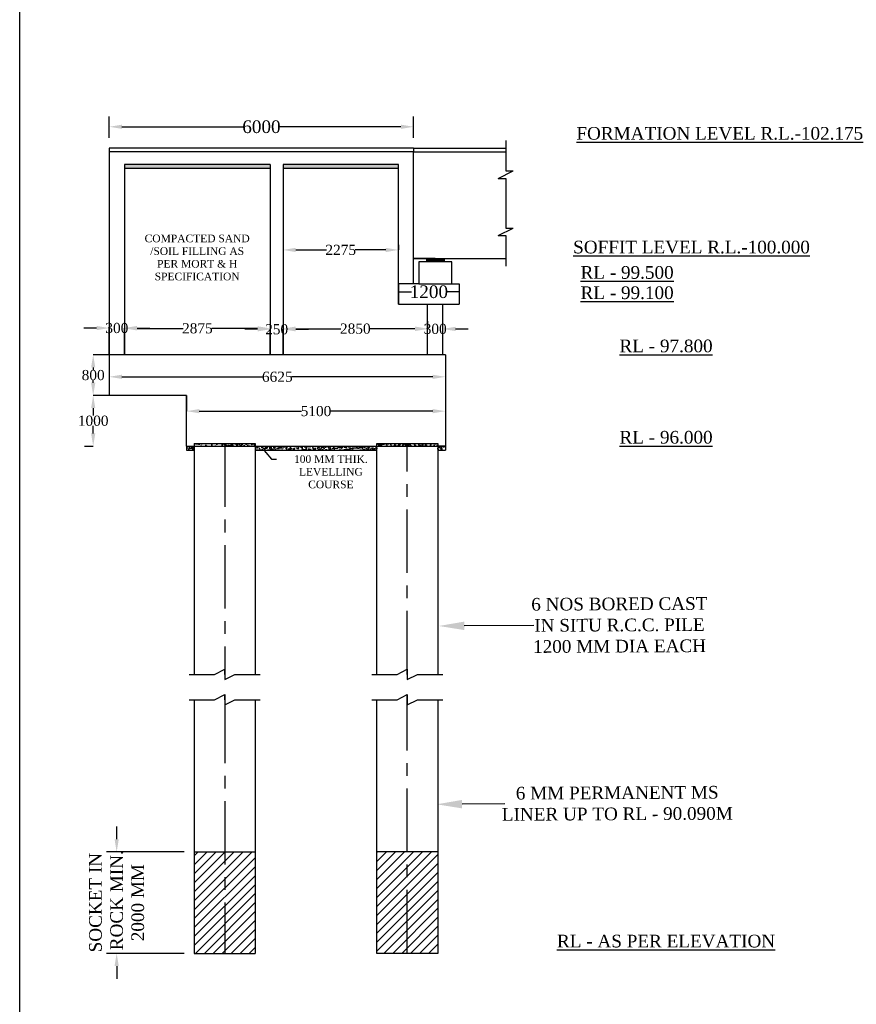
# Model space of a CAD drawing. Header units: millimetres. Extents: x 103078 to 3617165, y -104267 to 1061793.
# Tile 3 of 10: x 1976829 to 2009809, y 968869 to 1007692. Entities that reach past the tile are written whole.
import ezdxf
from ezdxf import colors
from ezdxf.entities.mleader import LeaderData, LeaderLine
from ezdxf.math import Vec2, Vec3

# ---------------------------------------------------------------- set-up
doc = ezdxf.new("R2010")
doc.units = ezdxf.units.MM
doc.header["$MEASUREMENT"] = 0
doc.linetypes.add('CENTERX2', pattern=[4, 2.5, -0.5, 0.5, -0.5])
doc.layers.add('TEXT', color=7, linetype='Continuous')
doc.styles.get("Standard").update_dxf_attribs({"font": 'times.ttf'})
doc.styles.add('style1', font='txt.shx', dxfattribs={"height": 1})
doc.dimstyles.new('Copy of Standard', dxfattribs={"dimtxt": 1, "dimasz": 0.18, "dimexe": 0.18, "dimexo": 0.0625, "dimgap": 0.09, "dimtad": 0, "dimtih": 1, "dimtoh": 1, "dimdec": 0, "dimlfac": -1, "dimzin": 0, "dimdsep": 46, "dimtxsty": 'Standard', "dimcen": 0.09, "dimadec": 0, "dimazin": 0, "dimtp": 0.053, "dimtfac": 1, "dimtdec": 0, "dimtofl": 0, "dimtmove": 0, "dimatfit": 3, "dimfxl": 1, "dimtolj": 1, "dimtzin": 0, "dimarcsym": 0})
doc.dimstyles.new('Copy(3) of Standard', dxfattribs={"dimtxt": 500, "dimasz": 1000, "dimexe": 800, "dimexo": 1000, "dimgap": 0.09, "dimtad": 0, "dimdec": 0, "dimzin": 4, "dimdsep": 46, "dimtxsty": 'Standard', "dimcen": 0, "dimadec": 0, "dimazin": 1, "dimtfac": 1, "dimtdec": 0, "dimtix": 1, "dimtofl": 0, "dimtmove": 0, "dimatfit": 3, "dimfxl": 300, "dimtolj": 1, "dimtzin": 0, "dimarcsym": 0})
doc.dimstyles.new('RH SCALL', dxfattribs={"dimtxt": 500, "dimasz": 500, "dimexe": 400, "dimexo": 400, "dimgap": 0.09, "dimtad": 0, "dimdec": 0, "dimzin": 4, "dimdsep": 46, "dimtxsty": 'Standard', "dimcen": 0, "dimadec": 0, "dimazin": 1, "dimtfac": 1, "dimtdec": 0, "dimtix": 1, "dimtofl": 0, "dimtmove": 0, "dimatfit": 3, "dimfxl": 300, "dimtolj": 1, "dimtzin": 0, "dimarcsym": 0})
doc.dimstyles.get("Standard").update_dxf_attribs({"dimtxt": 400, "dimasz": 215, "dimexe": 0.18, "dimexo": 0.0625, "dimgap": 0.09, "dimtad": 0, "dimtih": 1, "dimtoh": 1, "dimdec": 0, "dimzin": 4, "dimdsep": 46, "dimtxsty": 'Standard', "dimblk": 'OPEN90', "dimcen": 0, "dimadec": 0, "dimazin": 1, "dimtfac": 1, "dimtdec": 0, "dimtix": 1, "dimtofl": 0, "dimtmove": 0, "dimatfit": 3, "dimldrblk": 'OPEN30', "dimfxl": 1, "dimtolj": 1, "dimtzin": 0, "dimarcsym": 0})
pattern_1 = [(50, (-1624729.53, 94064.51), (215.178055, -18.8256405), [22.5, -247.5]), (355, (-1624729.53, 94064.5), (-41.6254, 225.65764), [18, -198]), (100.4514445, (-1624711.6, 94062.94), (173.552654, 206.831997), [19.122058, -210.342634]), (46.1842, (-1624729.53, 94124.5), (320.1724, -49.655784), [33.75, -371.25]), (96.6356355, (-1624702.85, 94120.37), (280.398584, 292.23558), [28.683103, -315.514128]), (351.184164, (-1624729.53, 94124.5), (280.398584, 292.23558), [27, -297]), (21, (-1624699.53, 94109.51), (179.072116, -120.785667), [22.5, -247.5]), (326, (-1624699.53, 94109.5), (72.9946, 217.545014), [18, -198]), (71.451445, (-1624684.6, 94099.44), (252.066713, 96.759346), [19.122057, -210.342634]), (37.5, (-1624729.53, 94064.51), (3.6479566, 99.8681561), [0, -195.6, 0, -201, 0, -198.75]), (7.5, (-1624729.53, 94064.51), (78.9208612, 118.3235136), [0, -114.6, 0, -191.1, 0, -75.75]), (327.5, (-1624796.43, 94064.51), (160.1467309, -6.7664615), [0, -75, 0, -234, 0, -310.5]), (317.5, (-1624826.43, 94064.51), (174.955851, 30.0314947), [0, -97.5, 0, -155.4, 0, -220.5])]
pattern_2 = [(50, (177814.88, 543471.4), (107.5890274, -9.4128202), [11.25, -123.75]), (355, (177814.88, 543471.4), (-20.8127, 112.82882), [9, -99]), (100.4514445, (177823.84, 543470.61), (86.776327, 103.4159986), [9.561029, -105.171317]), (46.1842, (177814.88, 543501.4), (160.0862, -24.827892), [16.875, -185.625]), (96.6356355, (177828.22, 543499.33), (140.199292, 146.11779), [14.341551, -157.757064]), (351.184164, (177814.88, 543501.4), (140.199292, 146.11779), [13.5, -148.5]), (21, (177829.88, 543493.9), (89.536058, -60.3928336), [11.25, -123.75]), (326, (177829.88, 543493.9), (36.4973, 108.772507), [9, -99]), (71.451445, (177837.34, 543488.86), (126.0333565, 48.379673), [9.5610285, -105.171317]), (37.5, (177814.877, 543471.396), (1.8239783, 49.9340781), [0, -97.8, 0, -100.5, 0, -99.375]), (7.5, (177814.88, 543471.396), (39.4604306, 59.1617568), [0, -57.3, 0, -95.55, 0, -37.875]), (327.5, (177781.427, 543471.396), (80.0733654, -3.3832308), [0, -37.5, 0, -117, 0, -155.25]), (317.5, (177766.43, 543471.396), (87.4779254, 15.0157473), [0, -48.75, 0, -77.7, 0, -110.25])]

# ---------------------------------------------------------------- blocks, each defined once
blk = doc.blocks.new('*D89')
at = {"color": 0, "linetype": 'Continuous', "lineweight": -2, "ltscale": 10000, "transparency": 16777216}
for p, q in [((1991759, 997278), (1991759, 996963)), ((1994159, 997278), (1994159, 996963)), ((1991759, 996963), (1992277, 996963)), ((1994159, 996963), (1993641, 996963))]:
    blk.add_line(p, q, dxfattribs=at)
at = {"color": 0, "linetype": 'Continuous', "ltscale": 10000, "transparency": 16777216}
for points in [[(1991759, 996963), (1991759, 996963), (1991759, 996963)], [(1994159, 996963), (1994159, 996963), (1994159, 996963)]]:
    blk.add_solid(points, dxfattribs=at)
at = {"layer": 'Defpoints', "color": 0, "linetype": 'Continuous', "ltscale": 10000, "transparency": 16777216}
for p in [(1991759, 997278), (1994159, 997278), (1994159, 996963)]:
    blk.add_point(p, dxfattribs=at)
at = {"color": 0, "linetype": 'Continuous', "ltscale": 10000, "transparency": 16777216, "insert": (1992959, 996963), "char_height": 1, "attachment_point": 5}
blk.add_mtext('\\A1;{\\H500x;1200}', dxfattribs=at)
blk = doc.blocks.new('*D90')
at = {"color": 0, "linetype": 'Continuous', "lineweight": -2, "ltscale": 10000, "transparency": 16777216}
for p, q in [((1980359, 992878), (1979726, 992878)), ((1979726, 992378), (1979726, 992082)), ((1979726, 991378), (1979726, 991675)), ((1979386, 990878), (1979726, 990878))]:
    blk.add_line(p, q, dxfattribs=at)
at = {"color": 0, "linetype": 'Continuous', "ltscale": 10000, "transparency": 16777216}
for points in [[(1979643, 992378), (1979810, 992378), (1979726, 992878)], [(1979643, 991378), (1979810, 991378), (1979726, 990878)]]:
    blk.add_solid(points, dxfattribs=at)
at = {"layer": 'Defpoints', "color": 0, "linetype": 'Continuous', "ltscale": 10000, "transparency": 16777216}
for p in [(1980359, 992878), (1979386, 990878), (1979726, 990878)]:
    blk.add_point(p, dxfattribs=at)
at = {"color": 0, "linetype": 'Continuous', "ltscale": 10000, "transparency": 16777216, "insert": (1979726, 991878), "char_height": 400, "attachment_point": 5}
blk.add_mtext('\\A1;1000', dxfattribs=at)
blk = doc.blocks.new('_Open30')
at = {"color": 0, "linetype": 'ByBlock', "lineweight": -2}
for p, q in [((-1, 0.268), (0, 0)), ((0, 0), (-1, -0.268)), ((0, 0), (-1, 0))]:
    blk.add_line(p, q, dxfattribs=at)
blk = doc.blocks.new('*D91')
at = {"color": 0, "linetype": 'Continuous', "lineweight": -2, "ltscale": 10000, "transparency": 16777216}
for p, q in [((1980359, 994478), (1979726, 994478)), ((1979726, 993978), (1979726, 993882)), ((1979726, 993378), (1979726, 993475)), ((1980359, 992878), (1979726, 992878))]:
    blk.add_line(p, q, dxfattribs=at)
at = {"color": 0, "linetype": 'Continuous', "ltscale": 10000, "transparency": 16777216}
for points in [[(1979643, 993978), (1979810, 993978), (1979726, 994478)], [(1979643, 993378), (1979810, 993378), (1979726, 992878)]]:
    blk.add_solid(points, dxfattribs=at)
at = {"layer": 'Defpoints', "color": 0, "linetype": 'Continuous', "ltscale": 10000, "transparency": 16777216}
for p in [(1980359, 994478), (1979726, 992878), (1980359, 992878)]:
    blk.add_point(p, dxfattribs=at)
at = {"color": 0, "linetype": 'Continuous', "ltscale": 10000, "transparency": 16777216, "insert": (1979726, 993678), "char_height": 400, "attachment_point": 5}
blk.add_mtext('\\A1;800', dxfattribs=at)
blk = doc.blocks.new('*D93')
at = {"color": 0, "linetype": 'Continuous', "lineweight": -2, "ltscale": 10000, "transparency": 16777216}
for p, q in [((1993609, 994478), (1993609, 992257)), ((1983409, 992878), (1983409, 992257)), ((1983909, 992257), (1987943, 992257)), ((1993109, 992257), (1989075, 992257))]:
    blk.add_line(p, q, dxfattribs=at)
at = {"color": 0, "linetype": 'Continuous', "ltscale": 10000, "transparency": 16777216}
for points in [[(1983909, 992340), (1983909, 992174), (1983409, 992257)], [(1993109, 992340), (1993109, 992174), (1993609, 992257)]]:
    blk.add_solid(points, dxfattribs=at)
at = {"layer": 'Defpoints', "color": 0, "linetype": 'Continuous', "ltscale": 10000, "transparency": 16777216}
for p in [(1993609, 994478), (1983409, 992878), (1993609, 992257)]:
    blk.add_point(p, dxfattribs=at)
at = {"color": 0, "linetype": 'Continuous', "ltscale": 10000, "transparency": 16777216, "insert": (1988509, 992257), "char_height": 400, "attachment_point": 5}
blk.add_mtext('\\A1;5100', dxfattribs=at)
blk = doc.blocks.new('*D94')
at = {"color": 0, "linetype": 'Continuous', "lineweight": -2, "ltscale": 10000, "transparency": 16777216}
for p, q in [((1980359, 994478), (1980359, 993610)), ((1993609, 994478), (1993609, 993610)), ((1980859, 993611), (1986426, 993611)), ((1993109, 993611), (1987543, 993611))]:
    blk.add_line(p, q, dxfattribs=at)
at = {"color": 0, "linetype": 'Continuous', "ltscale": 10000, "transparency": 16777216}
for points in [[(1980859, 993694), (1980859, 993527), (1980359, 993611)], [(1993109, 993694), (1993109, 993527), (1993609, 993611)]]:
    blk.add_solid(points, dxfattribs=at)
at = {"layer": 'Defpoints', "color": 0, "linetype": 'Continuous', "ltscale": 10000, "transparency": 16777216}
for p in [(1980359, 994478), (1993609, 994478), (1993609, 993611)]:
    blk.add_point(p, dxfattribs=at)
at = {"color": 0, "linetype": 'Continuous', "ltscale": 10000, "transparency": 16777216, "insert": (1986984, 993611), "char_height": 400, "attachment_point": 5}
blk.add_mtext('\\A1;6625', dxfattribs=at)
blk = doc.blocks.new('*D40')
at = {"color": 0, "linetype": 'Continuous', "lineweight": -2, "ltscale": 10000, "transparency": 16777216}
for p, q in [((1987209, 998821), (1987209, 998612)), ((1987709, 998613), (1988919, 998613)), ((1991259, 998613), (1990049, 998613)), ((1991759, 998821), (1991759, 998612))]:
    blk.add_line(p, q, dxfattribs=at)
at = {"color": 0, "linetype": 'Continuous', "ltscale": 10000, "transparency": 16777216}
for points in [[(1987709, 998696), (1987709, 998529), (1987209, 998613)], [(1991259, 998696), (1991259, 998529), (1991759, 998613)]]:
    blk.add_solid(points, dxfattribs=at)
at = {"layer": 'Defpoints', "color": 0, "linetype": 'Continuous', "ltscale": 10000, "transparency": 16777216}
for p in [(1987209, 998822), (1991759, 998822), (1991759, 998613)]:
    blk.add_point(p, dxfattribs=at)
at = {"color": 0, "linetype": 'Continuous', "ltscale": 10000, "transparency": 16777216, "insert": (1989484, 998613), "char_height": 400, "attachment_point": 5}
blk.add_mtext('\\A1;2275', dxfattribs=at)
blk = doc.blocks.new('*D41')
at = {"color": 0, "linetype": 'Continuous', "lineweight": -2, "ltscale": 10000, "transparency": 16777216}
for p, q in [((1980959, 995807), (1980959, 995521)), ((1986709, 995807), (1986709, 995521)), ((1981459, 995521), (1983269, 995521)), ((1986209, 995521), (1984399, 995521))]:
    blk.add_line(p, q, dxfattribs=at)
at = {"color": 0, "linetype": 'Continuous', "ltscale": 10000, "transparency": 16777216}
for points in [[(1981459, 995604), (1981459, 995438), (1980959, 995521)], [(1986209, 995604), (1986209, 995438), (1986709, 995521)]]:
    blk.add_solid(points, dxfattribs=at)
at = {"layer": 'Defpoints', "color": 0, "linetype": 'Continuous', "ltscale": 10000, "transparency": 16777216}
for p in [(1980959, 995807), (1986709, 995807), (1986709, 995521)]:
    blk.add_point(p, dxfattribs=at)
at = {"color": 0, "linetype": 'Continuous', "ltscale": 10000, "transparency": 16777216, "insert": (1983834, 995521), "char_height": 400, "attachment_point": 5}
blk.add_mtext('\\A1;2875', dxfattribs=at)
blk = doc.blocks.new('*D42')
at = {"color": 0, "linetype": 'Continuous', "lineweight": -2, "ltscale": 10000, "transparency": 16777216}
for p, q in [((1987209, 995807), (1987209, 995509)), ((1992909, 995807), (1992909, 995509)), ((1987709, 995509), (1989485, 995509)), ((1992409, 995509), (1990633, 995509))]:
    blk.add_line(p, q, dxfattribs=at)
at = {"color": 0, "linetype": 'Continuous', "ltscale": 10000, "transparency": 16777216}
for points in [[(1987709, 995593), (1987709, 995426), (1987209, 995509)], [(1992409, 995593), (1992409, 995426), (1992909, 995509)]]:
    blk.add_solid(points, dxfattribs=at)
at = {"layer": 'Defpoints', "color": 0, "linetype": 'Continuous', "ltscale": 10000, "transparency": 16777216}
for p in [(1987209, 995807), (1992909, 995807), (1992909, 995509)]:
    blk.add_point(p, dxfattribs=at)
at = {"color": 0, "linetype": 'Continuous', "ltscale": 10000, "transparency": 16777216, "insert": (1990059, 995509), "char_height": 400, "attachment_point": 5}
blk.add_mtext('\\A1;2850', dxfattribs=at)
blk = doc.blocks.new('*D43')
at = {"color": 0, "linetype": 'Continuous', "lineweight": -2, "ltscale": 10000, "transparency": 16777216}
blk.add_line((1997103, 983805), (1994353, 983791), dxfattribs=at)
at = {"color": 0, "linetype": 'Continuous', "ltscale": 10000, "transparency": 16777216}
blk.add_solid([(1994352, 983958), (1994353, 983625), (1993353, 983786)], dxfattribs=at)
at = {"layer": 'Defpoints', "color": 0, "linetype": 'Continuous', "ltscale": 10000, "transparency": 16777216}
for p in [(1990953, 983775), (1993353, 983786)]:
    blk.add_point(p, dxfattribs=at)
at = {"color": 0, "linetype": 'Continuous', "ltscale": 10000, "transparency": 16777216, "insert": (2000472, 983821), "char_height": 500, "width": 7059.14, "attachment_point": 5, "rotation": 0.2756}
blk.add_mtext('\\A1;6 NOS BORED CAST IN SITU R.C.C. PILE 1200 MM DIA EACH', dxfattribs=at)
blk = doc.blocks.new('*D44')
at = {"color": 0, "linetype": 'Continuous', "lineweight": -2, "ltscale": 10000, "transparency": 16777216}
blk.add_line((1995951, 976768), (1994266, 976760), dxfattribs=at)
at = {"color": 0, "linetype": 'Continuous', "ltscale": 10000, "transparency": 16777216}
blk.add_solid([(1994265, 976927), (1994267, 976594), (1993266, 976755)], dxfattribs=at)
at = {"layer": 'Defpoints', "color": 0, "linetype": 'Continuous', "ltscale": 10000, "transparency": 16777216}
for p in [(1990866, 976744), (1993266, 976755)]:
    blk.add_point(p, dxfattribs=at)
at = {"color": 0, "linetype": 'Continuous', "ltscale": 10000, "transparency": 16777216, "insert": (2000386, 976790), "char_height": 500, "width": 10025.53, "attachment_point": 5, "rotation": 0.2756}
blk.add_mtext('\\A1;6 MM PERMANENT MS LINER UP TO RL - 90.090M', dxfattribs=at)
blk = doc.blocks.new('*D96')
at = {"color": 0, "linetype": 'Continuous', "lineweight": -2, "ltscale": 10000, "transparency": 16777216}
for p, q in [((1979859, 995533), (1979359, 995533)), ((1980359, 994478), (1980359, 995534)), ((1980959, 994478), (1980959, 995534)), ((1981459, 995533), (1981959, 995533))]:
    blk.add_line(p, q, dxfattribs=at)
at = {"color": 0, "linetype": 'Continuous', "ltscale": 10000, "transparency": 16777216}
for points in [[(1979859, 995617), (1979859, 995450), (1980359, 995533)], [(1981459, 995617), (1981459, 995450), (1980959, 995533)]]:
    blk.add_solid(points, dxfattribs=at)
at = {"layer": 'Defpoints', "color": 0, "linetype": 'Continuous', "ltscale": 10000, "transparency": 16777216}
for p in [(1980959, 995533), (1980359, 994478), (1980959, 994478)]:
    blk.add_point(p, dxfattribs=at)
at = {"color": 0, "linetype": 'Continuous', "ltscale": 10000, "transparency": 16777216, "insert": (1980659, 995533), "char_height": 400, "attachment_point": 5}
blk.add_mtext('\\A1;300', dxfattribs=at)
blk = doc.blocks.new('*D97')
at = {"color": 0, "linetype": 'Continuous', "lineweight": -2, "ltscale": 10000, "transparency": 16777216}
for p, q in [((1986209, 995484), (1985709, 995484)), ((1986709, 994478), (1986709, 995484)), ((1987209, 994478), (1987209, 995484)), ((1987709, 995484), (1988209, 995484))]:
    blk.add_line(p, q, dxfattribs=at)
at = {"color": 0, "linetype": 'Continuous', "ltscale": 10000, "transparency": 16777216}
for points in [[(1986209, 995568), (1986209, 995401), (1986709, 995484)], [(1987709, 995568), (1987709, 995401), (1987209, 995484)]]:
    blk.add_solid(points, dxfattribs=at)
at = {"layer": 'Defpoints', "color": 0, "linetype": 'Continuous', "ltscale": 10000, "transparency": 16777216}
for p in [(1987209, 995484), (1986709, 994478), (1987209, 994478)]:
    blk.add_point(p, dxfattribs=at)
at = {"color": 0, "linetype": 'Continuous', "ltscale": 10000, "transparency": 16777216, "insert": (1986959, 995484), "char_height": 400, "attachment_point": 5}
blk.add_mtext('\\A1;250', dxfattribs=at)
blk = doc.blocks.new('*D98')
at = {"color": 0, "linetype": 'Continuous', "lineweight": -2, "ltscale": 10000, "transparency": 16777216}
for p, q in [((1992409, 995498), (1991909, 995498)), ((1992909, 994478), (1992909, 995498)), ((1993509, 994478), (1993509, 995498)), ((1994009, 995498), (1994509, 995498))]:
    blk.add_line(p, q, dxfattribs=at)
at = {"color": 0, "linetype": 'Continuous', "ltscale": 10000, "transparency": 16777216}
for points in [[(1992409, 995582), (1992409, 995415), (1992909, 995498)], [(1994009, 995582), (1994009, 995415), (1993509, 995498)]]:
    blk.add_solid(points, dxfattribs=at)
at = {"layer": 'Defpoints', "color": 0, "linetype": 'Continuous', "ltscale": 10000, "transparency": 16777216}
for p in [(1993509, 995498), (1992909, 994478), (1993509, 994478)]:
    blk.add_point(p, dxfattribs=at)
at = {"color": 0, "linetype": 'Continuous', "ltscale": 10000, "transparency": 16777216, "insert": (1993209, 995498), "char_height": 400, "attachment_point": 5}
blk.add_mtext('\\A1;300', dxfattribs=at)
blk = doc.blocks.new('*D123')
at = {"color": 0, "linetype": 'Continuous', "lineweight": -2, "ltscale": 10000, "transparency": 16777216}
for p, q in [((1980652, 975378), (1980652, 975878)), ((1983309, 974878), (1980252, 974878)), ((1983309, 970878), (1980252, 970878)), ((1980652, 970378), (1980652, 969878))]:
    blk.add_line(p, q, dxfattribs=at)
at = {"color": 0, "linetype": 'Continuous', "ltscale": 10000, "transparency": 16777216}
for points in [[(1980569, 975378), (1980736, 975378), (1980652, 974878)], [(1980569, 970378), (1980736, 970378), (1980652, 970878)]]:
    blk.add_solid(points, dxfattribs=at)
at = {"layer": 'Defpoints', "color": 0, "linetype": 'Continuous', "ltscale": 10000, "transparency": 16777216}
for p in [(1983709, 974878), (1980652, 970878), (1983709, 970878)]:
    blk.add_point(p, dxfattribs=at)
at = {"color": 0, "linetype": 'Continuous', "ltscale": 10000, "transparency": 16777216, "insert": (1980652, 972878), "char_height": 500, "attachment_point": 5, "rotation": 90}
blk.add_mtext('\\A1;SOCKET IN\\P ROCK MIN. \\P2000 MM', dxfattribs=at)
blk = doc.blocks.new('*D128')
at = {"color": 0, "linetype": 'Continuous', "lineweight": -2, "ltscale": 10000, "transparency": 16777216}
for p, q in [((1980359, 1003028), (1980359, 1003869)), ((1992359, 1003028), (1992359, 1003869)), ((1980859, 1003469), (1985650, 1003469)), ((1991859, 1003469), (1987069, 1003469))]:
    blk.add_line(p, q, dxfattribs=at)
at = {"color": 0, "linetype": 'Continuous', "ltscale": 10000, "transparency": 16777216}
for points in [[(1980859, 1003553), (1980859, 1003386), (1980359, 1003469)], [(1991859, 1003553), (1991859, 1003386), (1992359, 1003469)]]:
    blk.add_solid(points, dxfattribs=at)
at = {"layer": 'Defpoints', "color": 0, "linetype": 'Continuous', "ltscale": 10000, "transparency": 16777216}
for p in [(1992359, 1003469), (1980359, 1002628), (1992359, 1002628)]:
    blk.add_point(p, dxfattribs=at)
at = {"color": 0, "linetype": 'Continuous', "ltscale": 10000, "transparency": 16777216, "insert": (1986359, 1003469), "char_height": 500, "attachment_point": 5}
blk.add_mtext('\\A1;6000', dxfattribs=at)

msp = doc.modelspace()

# ---------------------------------------------------------------- hatches: boundary and pattern name
at = {"linetype": 'Continuous', "ltscale": 10000}
h = msp.add_hatch(dxfattribs=at)
h.set_pattern_fill('ANSI31', scale=2000)
h.set_pattern_definition([(45, (0, 987528.26), (-176.776695, 176.776695), [])])
h.paths.add_polyline_path([(1984909.3, 974878.3), (1983709.3, 974878.3), (1983709.3, 970878.3), (1984909.3, 970878.3)])
h.paths.add_polyline_path([(1986109.3, 974878.3), (1984909.3, 974878.3), (1984909.3, 970878.3), (1986109.3, 970878.3)])
h.paths.add_polyline_path([(1992109.3, 974878.3), (1990909.3, 974878.3), (1990909.3, 970878.3), (1992109.3, 970878.3)])
h.paths.add_polyline_path([(1993309.3, 974878.3), (1992109.3, 974878.3), (1992109.3, 970878.3), (1993309.3, 970878.3)])
h.paths.add_polyline_path([(2012483.7, 974878.3), (2011283.7, 974878.3), (2011283.7, 970878.3), (2012483.7, 970878.3)])
h.paths.add_polyline_path([(2013683.7, 974878.3), (2012483.7, 974878.3), (2012483.7, 970878.3), (2013683.7, 970878.3)])
h.paths.add_polyline_path([(2019683.7, 974878.3), (2018483.7, 974878.3), (2018483.7, 970878.3), (2019683.7, 970878.3)])
h.paths.add_polyline_path([(2020883.7, 974878.3), (2019683.7, 974878.3), (2019683.7, 970878.3), (2020883.7, 970878.3)])
h.paths.add_polyline_path([(2026883.7, 974878.3), (2025683.7, 974878.3), (2025683.7, 970878.3), (2026883.7, 970878.3)])
h.paths.add_polyline_path([(2028083.7, 974878.3), (2026883.7, 974878.3), (2026883.7, 970878.3), (2028083.7, 970878.3)])
h.paths.add_polyline_path([(1993584.2, 1032257.6), (1992984.2, 1032257.6), (1992984.2, 1030257.6), (1993584.2, 1030257.6)])
h.paths.add_polyline_path([(1994184.2, 1032257.6), (1993584.2, 1032257.6), (1993584.2, 1030257.6), (1994184.2, 1030257.6)])
h.paths.add_polyline_path([(1997184.2, 1032257.6), (1996584.2, 1032257.6), (1996584.2, 1030257.6), (1997184.2, 1030257.6)])
h.paths.add_polyline_path([(1997784.2, 1032257.6), (1997309.2, 1032257.6), (1997309.2, 1030257.6), (1997784.2, 1030257.6)])
h.paths.add_polyline_path([(2087309.2, 1032257.6), (2086834.2, 1032257.6), (2086834.2, 1030257.6), (2087309.2, 1030257.6)])
h.paths.add_polyline_path([(2088034.2, 1032257.6), (2087434.2, 1032257.6), (2087434.2, 1030257.6), (2088034.2, 1030257.6)])
h.paths.add_polyline_path([(2091034.2, 1032257.6), (2090434.2, 1032257.6), (2090434.2, 1030257.6), (2091034.2, 1030257.6)])
h.paths.add_polyline_path([(2091634.2, 1032257.6), (2091034.2, 1032257.6), (2091034.2, 1030257.6), (2091634.2, 1030257.6)])
h = msp.add_hatch(dxfattribs=at)
h.set_pattern_fill('AR-CONC', scale=15)
h.set_pattern_definition(pattern_2)
h.paths.add_polyline_path([(1980959.3, 1001978.3), (1980959.3, 1001818.3), (1986709.3, 1001818.3), (1986709.3, 1001978.3)])
h = msp.add_hatch(dxfattribs=at)
h.set_pattern_fill('AR-CONC', scale=15)
h.set_pattern_definition(pattern_2)
h.paths.add_polyline_path([(1991759.3, 1001818.3), (1991759.3, 1001978.3), (1987209.3, 1001978.3), (1987209.3, 1001818.3)])
h = msp.add_hatch(color=7, dxfattribs=at)
h.dxf.hatch_style = 1
h.paths.add_polyline_path([(1993209.3, 998278.3), (1992859.3, 998278.3), (1992859.3, 998148.3), (1993209.3, 998148.3)])
h = msp.add_hatch(color=7, dxfattribs=at)
h.dxf.hatch_style = 1
h.paths.add_polyline_path([(1993559.3, 998278.3), (1993209.3, 998278.3), (1993209.3, 998148.3), (1993559.3, 998148.3)])
h = msp.add_hatch(dxfattribs=at)
h.set_pattern_fill('AR-CONC', scale=30)
h.set_pattern_definition(pattern_1)
h.paths.add_polyline_path([(1983709.3, 990878.3), (1983409.3, 990878.3), (1983409.3, 990718.3), (1983709.3, 990718.3)])
h = msp.add_hatch(dxfattribs=at)
h.set_pattern_fill('AR-CONC', scale=40)
h.set_pattern_definition([(50, (-1624729.53, 94064.5), (286.904073, -25.100854), [30, -330]), (355, (-1624729.53, 94064.5), (-55.500533, 300.876853), [24, -264]), (100.4514445, (-1624705.62, 94062.42), (231.403539, 275.775996), [25.496077, -280.456845]), (46.1842, (-1624729.53, 94144.5), (426.896532, -66.207712), [45, -495]), (96.635635, (-1624693.95, 94139), (373.86478, 389.64744), [38.244137, -420.685504]), (351.184164, (-1624729.53, 94144.5), (373.86478, 389.64744), [36, -396]), (21, (-1624689.53, 94124.5), (238.762821, -161.047556), [30, -330]), (326, (-1624689.53, 94124.5), (97.326133, 290.060018), [24, -264]), (71.451445, (-1624669.63, 94111.1), (336.08895, 129.012461), [25.496076, -280.456845]), (37.5, (-1624729.53, 94064.51), (4.863942, 133.1575415), [0, -260.8, 0, -268, 0, -265]), (7.5, (-1624729.53, 94064.51), (105.227815, 157.764685), [0, -152.8, 0, -254.8, 0, -101]), (327.5, (-1624818.73, 94064.51), (213.5289745, -9.0219487), [0, -100, 0, -312, 0, -414]), (317.5, (-1624858.73, 94064.51), (233.274468, 40.041993), [0, -130, 0, -207.2, 0, -294])])
h.paths.add_polyline_path([(1984909.3, 990978.3), (1983709.3, 990978.3), (1983709.3, 990878.3), (1984909.3, 990878.3)])
h = msp.add_hatch(dxfattribs=at)
h.set_pattern_fill('AR-CONC', scale=30)
h.set_pattern_definition(pattern_1)
h.paths.add_polyline_path([(1986109.3, 990978.3), (1984909.3, 990978.3), (1984909.3, 990878.3), (1986109.3, 990878.3)])
h = msp.add_hatch(dxfattribs=at)
h.set_pattern_fill('AR-CONC', scale=30)
h.set_pattern_definition(pattern_1)
h.paths.add_polyline_path([(1990909.3, 990878.3), (1986109.3, 990878.3), (1986109.3, 990718.3), (1990909.3, 990718.3)])
h = msp.add_hatch(dxfattribs=at)
h.set_pattern_fill('AR-CONC', scale=30)
h.set_pattern_definition(pattern_1)
h.paths.add_polyline_path([(1992109.3, 990978.3), (1990909.3, 990978.3), (1990909.3, 990878.3), (1992109.3, 990878.3)])
h = msp.add_hatch(dxfattribs=at)
h.set_pattern_fill('AR-CONC', scale=30)
h.set_pattern_definition(pattern_1)
h.paths.add_polyline_path([(1993309.3, 990978.3), (1992109.3, 990978.3), (1992109.3, 990878.3), (1993309.3, 990878.3)])
h = msp.add_hatch(dxfattribs=at)
h.set_pattern_fill('AR-CONC', scale=30)
h.set_pattern_definition(pattern_1)
h.paths.add_polyline_path([(1993609.3, 990878.3), (1993309.3, 990878.3), (1993309.3, 990718.3), (1993609.3, 990718.3)])

# ---------------------------------------------------------------- linework, layer by layer
for p, q in [((1976829.1, 930046.1, 872.2), (1976829.1, 1061378.6, 872.2)), ((1995987.6, 1002928.3), (1995987.6, 1001728.3)), ((1992359.3, 1002628.3), (1980359.3, 1002628.3)), ((1980359.3, 1002628.3), (1980359.3, 1002478.3)), ((1992359.3, 1002478.3), (1980359.3, 1002478.3)), ((1980359.3, 1002478.3), (1980359.3, 994478.3)), ((1992359.3, 1002628.3), (1992359.3, 1002478.3)), ((1992359.3, 1002628.3), (1995987.6, 1002628.3)), ((1992359.3, 997278.3), (1992359.3, 1002478.3)), ((1992359.3, 1002478.3), (1995987.6, 1002478.3)), ((1986709.3, 1001978.3), (1980959.3, 1001978.3)), ((1980959.3, 1001978.3), (1980959.3, 994478.3)), ((1986709.3, 1001818.3), (1980959.3, 1001818.3)), ((1986709.3, 1001978.3), (1986709.3, 994478.3)), ((1991759.3, 1001978.3), (1987209.3, 1001978.3)), ((1987209.3, 1001978.3), (1987209.3, 994478.3)), ((1991759.3, 1001818.3), (1987209.3, 1001818.3)), ((1991759.3, 996478.3), (1991759.3, 1001978.3)), ((1995687.6, 1001428.3), (1996287.6, 1001728.3)), ((1995987.6, 1001728.3), (1996287.6, 1001728.3)), ((1995687.6, 1001428.3), (1995987.6, 1001428.3)), ((1995987.6, 1001428.3), (1995987.6, 999478.3)), ((1995687.6, 999178.3), (1996287.6, 999478.3)), ((1995987.6, 999478.3), (1996287.6, 999478.3)), ((1995687.6, 999178.3), (1995987.6, 999178.3)), ((1995987.6, 999178.3), (1995987.6, 997978.3)), ((1992859.3, 998278.3), (1992359.3, 998278.3)), ((1992359.3, 998278.3), (1995987.6, 998278.3)), ((1993859.3, 998148.3), (1992559.3, 998148.3)), ((1992559.3, 998148.3), (1992559.3, 997278.3)), ((1993209.3, 998278.3), (1992859.3, 998278.3)), ((1992859.3, 998278.3), (1992859.3, 998148.3)), ((1993209.3, 998148.3), (1993209.3, 998278.3)), ((1993209.3, 998278.3), (1993559.3, 998278.3)), ((1993559.3, 998278.3), (1993559.3, 998148.3)), ((1993859.3, 997278.3), (1993859.3, 998148.3)), ((1992359.3, 997278.3), (1991759.3, 997278.3)), ((1991759.3, 997278.3), (1991759.3, 996478.3)), ((1992559.3, 997278.3), (1992359.3, 997278.3)), ((1992559.3, 997278.3), (1992909.3, 997278.3)), ((1992559.3, 997278.3), (1993209.3, 997278.3)), ((1992909.3, 997278.3), (1993509.3, 997278.3)), ((1993509.3, 997278.3), (1993859.3, 997278.3)), ((1993859.3, 997278.3), (1994159.3, 997278.3)), ((1994159.3, 997278.3), (1994159.3, 996478.3)), ((1991759.3, 996478.3), (1994159.3, 996478.3)), ((1992909.3, 994478.3), (1992909.3, 996478.3)), ((1993509.3, 994478.3), (1993509.3, 996478.3)), ((1993609.3, 994478.3), (1980359.3, 994478.3)), ((1980359.3, 994478.3), (1980359.3, 992878.3)), ((1993609.3, 994478.3), (1993509.3, 994478.3)), ((1993609.3, 994478.3), (1993609.3, 990878.3)), ((1983409.3, 992878.3), (1980359.3, 992878.3)), ((1983409.3, 990878.3), (1983409.3, 992878.3)), ((1983409.3, 990878.3), (1993609.3, 990878.3)), ((1983409.3, 990878.3), (1983409.3, 990718.3)), ((1983709.3, 990978.3), (1986109.3, 990978.3)), ((1983709.3, 990978.3), (1983709.3, 981878.3)), ((1986109.3, 990978.3), (1986109.3, 981878.3)), ((1990909.3, 990978.3), (1993309.3, 990978.3)), ((1990909.3, 981878.3), (1990909.3, 990978.3)), ((1993309.3, 990978.3), (1993309.3, 981878.3)), ((1993609.3, 990878.3), (1993309.3, 990878.3)), ((1993609.3, 990878.3), (1993609.3, 990718.3)), ((1983409.3, 990718.3), (1983709.3, 990718.3)), ((1986109.3, 990718.3), (1990909.3, 990718.3)), ((1993309.3, 990718.3), (1993609.3, 990718.3)), ((1983509.3, 981878.3), (1983709.3, 981878.3)), ((1983709.3, 981878.3), (1984509.3, 981878.3)), ((1984509.3, 981878.3), (1984909.3, 982078.3)), ((1984909.3, 981878.3), (1984909.3, 982078.3)), ((1984909.3, 982078.3), (1984909.3, 981678.3)), ((1984909.3, 981678.3), (1985309.3, 981878.3)), ((1985309.3, 981878.3), (1986109.3, 981878.3)), ((1985309.3, 981878.3), (1985309.3, 981878.3)), ((1986109.3, 981878.3), (1986309.3, 981878.3)), ((1990709.3, 981878.3), (1990909.3, 981878.3)), ((1990909.3, 981878.3), (1991709.3, 981878.3)), ((1991709.3, 981878.3), (1992109.3, 982078.3)), ((1992109.3, 981878.3), (1992109.3, 982078.3)), ((1992109.3, 982078.3), (1992109.3, 981678.3)), ((1992109.3, 981678.3), (1992509.3, 981878.3)), ((1992509.3, 981878.3), (1993309.3, 981878.3)), ((1992509.3, 981878.3), (1992509.3, 981878.3)), ((1993309.3, 981878.3), (1993509.3, 981878.3)), ((1984509.3, 980878.3), (1984909.3, 981078.3)), ((1984909.3, 980878.3), (1984909.3, 981078.3)), ((1984909.3, 981078.3), (1984909.3, 980678.3)), ((1991709.3, 980878.3), (1992109.3, 981078.3)), ((1992109.3, 980878.3), (1992109.3, 981078.3)), ((1992109.3, 981078.3), (1992109.3, 980678.3)), ((1983509.3, 980878.3), (1983709.3, 980878.3)), ((1983709.3, 980878.3), (1983709.3, 970878.3)), ((1983709.3, 980878.3), (1984509.3, 980878.3)), ((1984909.3, 980678.3), (1985309.3, 980878.3)), ((1985309.3, 980878.3), (1986109.3, 980878.3)), ((1985309.3, 980878.3), (1985309.3, 980878.3)), ((1986109.3, 980878.3), (1986109.3, 970878.3)), ((1986109.3, 980878.3), (1986309.3, 980878.3)), ((1990709.3, 980878.3), (1990909.3, 980878.3)), ((1990909.3, 970878.3), (1990909.3, 980878.3)), ((1990909.3, 980878.3), (1991709.3, 980878.3)), ((1992109.3, 980678.3), (1992509.3, 980878.3)), ((1992509.3, 980878.3), (1993309.3, 980878.3)), ((1992509.3, 980878.3), (1992509.3, 980878.3)), ((1993309.3, 980878.3), (1993309.3, 970878.3)), ((1993309.3, 980878.3), (1993509.3, 980878.3)), ((1983709.3, 974878.3), (1986109.3, 974878.3)), ((1993309.3, 974878.3), (1990909.3, 974878.3)), ((1983709.3, 970878.3), (1986109.3, 970878.3)), ((1993309.3, 970878.3), (1990909.3, 970878.3))]:
    msp.add_line(p, q, dxfattribs=at)
at = {"color": 0, "linetype": 'CENTERX2', "ltscale": 1000}
for p, q in [((1984909.3, 990978.3), (1984909.3, 981878.3)), ((1992109.3, 981878.3), (1992109.3, 990978.3)), ((1984909.3, 980878.3), (1984909.3, 970878.3)), ((1992109.3, 970878.3), (1992109.3, 980878.3))]:
    msp.add_line(p, q, dxfattribs=at)

# ---------------------------------------------------------------- texts
at = {"color": 0, "insert": (1981627.7, 999217.1), "char_height": 300, "width": 4394.211, "attachment_point": 1, "style": 'style1'}
msp.add_mtext('\\pxqc;{\\fTimes New Roman|b0|i0|c0|p18;COMPACTED SAND /SOIL FILLING AS PER MORT & H SPECIFICATION}', dxfattribs=at)
at = {"layer": 'TEXT', "color": 0, "char_height": 500, "width": 17401.462, "attachment_point": 2}
for s, insert in [('{\\LFORMATION LEVEL R.L.-102.175}', (2004427.1, 1003461.4)), ('{\\LSOFFIT LEVEL R.L.-100.000}', (2003312.7, 998977)), ('{\\LRL - 99.500}', (2000774.1, 997977)), ('{\\LRL - 99.100}', (2000774.1, 997177)), ('{\\LRL - 97.800}', (2002310, 995078.3)), ('{\\LRL - 96.000}', (2002310, 991478.3)), ('{\\LRL - AS PER ELEVATION}', (2002310, 971612.4))]:
    msp.add_mtext(s, dxfattribs=dict(at, insert=insert))

# ---------------------------------------------------------------- dimensions: what is measured, and where the dimension line sits
at = {"linetype": 'Continuous', "ltscale": 10000}
for base, p1, p2, text, dimstyle, picture, middle in [((1992359.3, 1003469.3), (1980359.3, 1002628.3), (1992359.3, 1002628.3), '6000', 'RH SCALL', '*D128', (1986359.3, 1003469.3)), ((1994159.3, 996962.9), (1991759.3, 997278.3), (1994159.3, 997278.3), '{\\H500x;1200}', 'Copy of Standard', '*D89', (1992959.3, 996962.9))]:
    dim = msp.add_linear_dim(base=base, p1=p1, p2=p2, text=text, dimstyle=dimstyle, dxfattribs=at)
    dim.commit()
    dim.dimension.update_dxf_attribs({"geometry": picture, "text_midpoint": middle})
for base, p1, p2, text, picture, middle in [((1991759.3, 998612.7), (1987209.3, 998821.5), (1991759.3, 998821.5), '2275', '*D40', (1989484.3, 998612.7)), ((1986709.3, 995520.9), (1980959.3, 995807.5), (1986709.3, 995807.5), '2875', '*D41', (1983834.3, 995520.9)), ((1992909.3, 995509.2), (1987209.3, 995807.5), (1992909.3, 995807.5), '2850', '*D42', (1990059.3, 995509.2)), ((1993509.3, 995498.3), (1992909.3, 994478.3), (1993509.3, 994478.3), '300', '*D98', (1993209.3, 995498.3)), ((1993609.3, 993610.6), (1980359.3, 994478.3), (1993609.3, 994478.3), '6625', '*D94', (1986984.3, 993610.6)), ((1993609.3, 992257.1), (1983409.3, 992878.3), (1993609.3, 994478.3), '5100', '*D93', (1988509.3, 992257.1))]:
    dim = msp.add_linear_dim(base=base, p1=p1, p2=p2, text=text, dimstyle='Standard', override={"dimasz": 500, "dimsah": 1}, dxfattribs=at)
    dim.commit()
    dim.dimension.update_dxf_attribs({"geometry": picture, "text_midpoint": middle})
for base, p1, p2, text, picture, middle in [((1980959.3, 995533.4), (1980359.3, 994478.3), (1980959.3, 994478.3), '300', '*D96', (1980659.3, 995533.4)), ((1987209.3, 995484.3), (1986709.3, 994478.3), (1987209.3, 994478.3), '250', '*D97', (1986959.3, 995484.3))]:
    dim = msp.add_linear_dim(base=base, p1=p1, p2=p2, text=text, dimstyle='Standard', override={"dimasz": 500, "dimsah": 1}, dxfattribs=at)
    dim.commit()
    dim.dimension.update_dxf_attribs({"geometry": picture, "text_midpoint": middle, "dimtype": 160})
for base, p1, p2, text, picture, middle in [((1979726.3, 992878.3), (1980359.3, 994478.3), (1980359.3, 992878.3), '800', '*D91', (1979726.3, 993678.3)), ((1979726.3, 990878.3), (1980359.3, 992878.3), (1979385.9, 990878.3), '1000', '*D90', (1979726.3, 991878.3))]:
    dim = msp.add_linear_dim(base=base, p1=p1, p2=p2, angle=90, text=text, dimstyle='Standard', override={"dimasz": 500, "dimsah": 1}, dxfattribs=at)
    dim.commit()
    dim.dimension.update_dxf_attribs({"geometry": picture, "text_midpoint": middle})
for p1, p2, text, picture, middle in [((1990952.7, 983775), (1993352.7, 983786.5), '6 NOS BORED CAST IN SITU R.C.C. PILE 1200 MM DIA EACH', '*D43', (2000472.3, 983820.7)), ((1990866.1, 976743.9), (1993266.1, 976755.4), '6 MM PERMANENT MS LINER UP TO RL - 90.090M', '*D44', (2000385.7, 976789.7))]:
    dim = msp.add_diameter_dim_2p(p1=p1, p2=p2, text=text, dimstyle='Copy(3) of Standard', dxfattribs=at)
    dim.commit()
    dim.dimension.update_dxf_attribs({"geometry": picture, "text_midpoint": middle, "dimtype": 163})
dim = msp.add_linear_dim(base=(1980652.5, 970878.3), p1=(1983709.3, 974878.3), p2=(1983709.3, 970878.3), angle=90, text='SOCKET IN\\P ROCK MIN. \\P2000 MM', dimstyle='RH SCALL', dxfattribs=at)
dim.commit()
dim.dimension.update_dxf_attribs({"geometry": '*D123', "text_midpoint": (1980652.5, 972878.3)})

# ---------------------------------------------------------------- leaders
ml = msp.add_multileader_mtext('Standard', dxfattribs=at)
ml.set_content('100 MM THIK. LEVELLING COURSE', color=256)
ml.set_leader_properties()
ml.build(insert=Vec2(0, 0))
ml.multileader.update_dxf_attribs({"text_right_attachment_type": 6, "dogleg_length": 0.36, "arrow_head_size": 200})
ctx = ml.context
ctx.base_point, ctx.char_height, ctx.arrow_head_size, ctx.landing_gap_size, ctx.plane_origin = Vec3(1986946, 990363.5), 300, 200, 0.09, Vec3(1986406.9, 990777.2)
ctx.right_attachment, ctx.text_align_type = 6, 1
notes = []
notes.append((ctx, [(0, (1, 1, 0), (1986751, 990363.5), (1, 0), 195.1, [(0, [(1986406.9, 990777.2)], 0, [])])]))
ctx.mtext.insert, ctx.mtext.width, ctx.mtext.defined_height, ctx.mtext.alignment, ctx.mtext.flow_direction = Vec3(1989095.9, 990517), 4372.534, 1365, 2, 5
for ctx, leaders in notes:
    for number, flags, end, landing, length, lines in leaders:
        leader = LeaderData()
        leader.index, (leader.has_last_leader_line, leader.has_dogleg_vector, leader.attachment_direction) = number, flags
        leader.last_leader_point, leader.dogleg_vector, leader.dogleg_length = Vec3(end), Vec3(landing), length
        for number, points, colour, breaks in lines:
            line = LeaderLine()
            line.index, line.vertices, line.color, line.breaks = number, Vec3.list(points), colors.encode_raw_color(colour), breaks
            leader.lines.append(line)
        ctx.leaders.append(leader)

doc.saveas('drawing.dxf')
